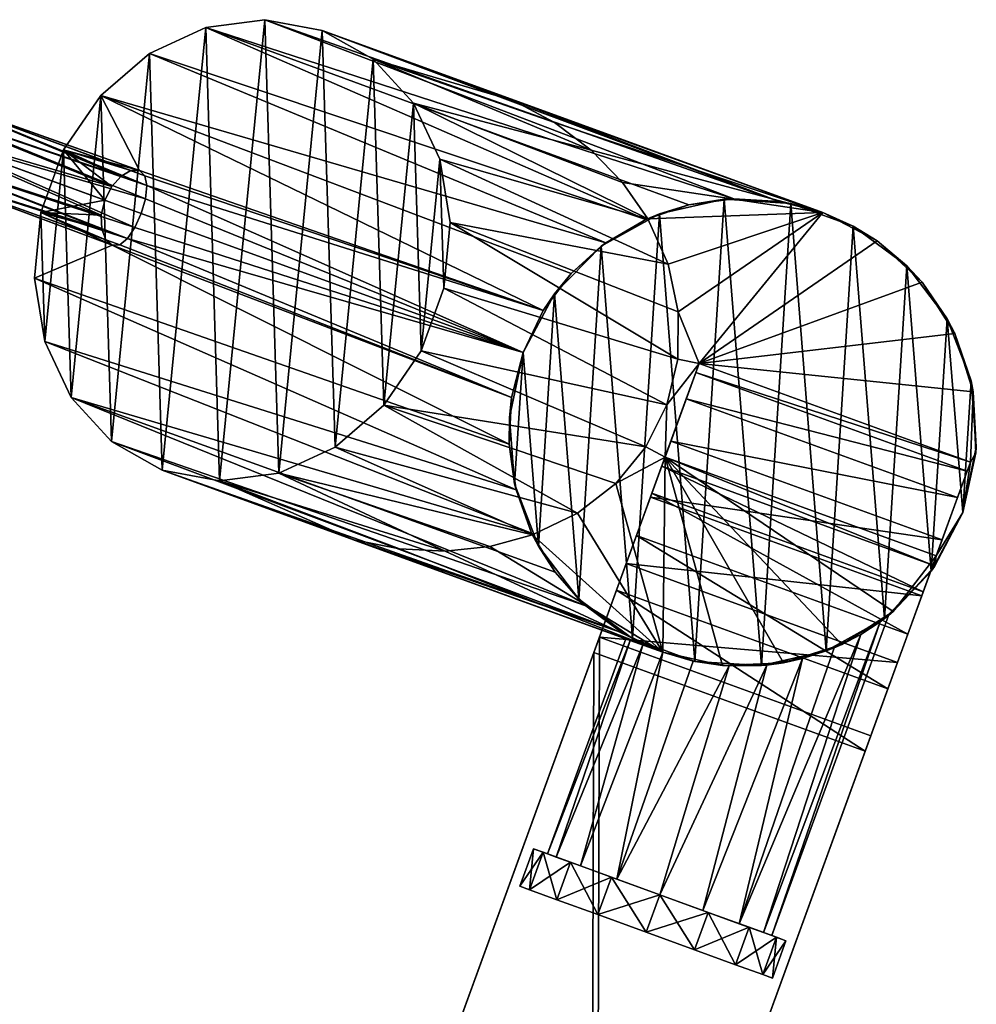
# Model space of a CAD drawing. Header units: metres. Extents: x -834 to -686, y -281 to -18.
# Tile 3 of 3: x -782 to -686, y -156 to -57. Entities that reach past the tile are written whole.
import ezdxf

# ---------------------------------------------------------------- set-up
doc = ezdxf.new("R2010")
doc.units = ezdxf.units.M

msp = doc.modelspace()

# ---------------------------------------------------------------- linework, layer by layer
at = {"layer": 'None'}
for points in [[(-763.769165, -57.41127, 96.052429), (-757.82312, -56.618507, 99.011459), (-710.71106, -74.602547, 3.797301)], [(-757.82312, -56.618507, 99.011459), (-763.769165, -57.41127, 96.052429), (-762.374695, -102.952217, 105.451241)], [(-756.428589, -102.159454, 108.410271), (-757.82312, -56.618507, 99.011459), (-762.374695, -102.952217, 105.451241)], [(-757.82312, -56.618507, 99.011459), (-706.173401, -74.870163, 4.927778), (-710.71106, -74.602547, 3.797301)], [(-757.82312, -56.618507, 99.011459), (-752.061401, -57.702583, 102.231354), (-706.173401, -74.870163, 4.927778)], [(-752.061401, -57.702583, 102.231354), (-757.82312, -56.618507, 99.011459), (-756.428589, -102.159454, 108.410271)], [(-769.417908, -60.016647, 93.593979), (-763.769165, -57.41127, 96.052429), (-719.577026, -76.707214, 1.821753)], [(-763.769165, -57.41127, 96.052429), (-769.417908, -60.016647, 93.593979), (-768.136353, -101.868141, 102.231354)], [(-762.374695, -102.952217, 105.451241), (-763.769165, -57.41127, 96.052429), (-768.136353, -101.868141, 102.231354)], [(-719.577026, -76.707214, 1.821753), (-763.769165, -57.41127, 96.052429), (-715.234375, -75.218048, 2.748726)], [(-763.769165, -57.41127, 96.052429), (-710.71106, -74.602547, 3.797301), (-715.234375, -75.218048, 2.748726)], [(-750.779907, -99.554077, 110.868721), (-752.061401, -57.702583, 102.231354), (-756.428589, -102.159454, 108.410271)], [(-752.061401, -57.702583, 102.231354), (-734.23822, -64.189705, 68.154236), (-706.173401, -74.870163, 4.927778)], [(-746.950867, -60.57568, 105.451241), (-732.832336, -64.769974, 69), (-752.061401, -57.702583, 102.231354)], [(-732.832336, -64.769974, 69), (-733.295593, -64.563278, 68.718361), (-752.061401, -57.702583, 102.231354)], [(-752.061401, -57.702583, 102.231354), (-733.295593, -64.563278, 68.718361), (-733.717651, -64.388367, 68.464294)], [(-733.717651, -64.388367, 68.464294), (-733.764282, -64.36982, 68.436386), (-752.061401, -57.702583, 102.231354)], [(-733.764282, -64.36982, 68.436386), (-733.977112, -64.287033, 68.309311), (-752.061401, -57.702583, 102.231354)], [(-752.061401, -57.702583, 102.231354), (-733.977112, -64.287033, 68.309311), (-734.107483, -64.237869, 68.231773)], [(-734.107483, -64.237869, 68.231773), (-734.172791, -64.213661, 68.193008), (-752.061401, -57.702583, 102.231354)], [(-734.172791, -64.213661, 68.193008), (-734.23822, -64.189705, 68.154236), (-752.061401, -57.702583, 102.231354)], [(-746.950867, -60.57568, 105.451241), (-752.061401, -57.702583, 102.231354), (-750.779907, -99.554077, 110.868721)], [(-774.311646, -64.223572, 91.835274), (-769.417908, -60.016647, 93.593979), (-723.570923, -79.029419, 1.053805)], [(-769.417908, -60.016647, 93.593979), (-774.311646, -64.223572, 91.835274), (-773.246887, -98.995049, 99.011459)], [(-768.136353, -101.868141, 102.231354), (-769.417908, -60.016647, 93.593979), (-773.246887, -98.995049, 99.011459)], [(-723.570923, -79.029419, 1.053805), (-769.417908, -60.016647, 93.593979), (-719.577026, -76.707214, 1.821753)], [(-745.886108, -95.347153, 112.627426), (-746.950867, -60.57568, 105.451241), (-750.779907, -99.554077, 110.868721)], [(-742.905518, -65.005028, 108.410271), (-725.053101, -69.71698, 69), (-746.950867, -60.57568, 105.451241)], [(-725.053101, -69.71698, 69), (-728.732788, -66.955925, 69), (-746.950867, -60.57568, 105.451241)], [(-746.950867, -60.57568, 105.451241), (-728.732788, -66.955925, 69), (-732.832336, -64.769974, 69)], [(-742.905518, -65.005028, 108.410271), (-746.950867, -60.57568, 105.451241), (-745.886108, -95.347153, 112.627426)], [(-793.133972, -63.713207, 65.016991), (-794.544983, -64.745987, 66.764534), (-772.275085, -72.343719, 79.391861)], [(-792.00415, -64.124413, 62.856907), (-793.133972, -63.713207, 65.016991), (-770.440735, -71.764717, 77.004326)], [(-793.133972, -63.713207, 65.016991), (-771.286987, -71.781532, 78.318459), (-770.440735, -71.764717, 77.004326)], [(-771.286987, -71.781532, 78.318459), (-793.133972, -63.713207, 65.016991), (-772.275085, -72.343719, 79.391861)], [(-791.587158, -65.82254, 61.109364), (-792.00415, -64.124413, 62.856907), (-769.689941, -73.284653, 74.449387)], [(-769.689941, -73.284653, 74.449387), (-792.00415, -64.124413, 62.856907), (-769.886353, -72.291199, 75.640785)], [(-792.00415, -64.124413, 62.856907), (-770.440735, -71.764717, 77.004326), (-769.886353, -72.291199, 75.640785)], [(-774.311646, -64.223572, 91.835274), (-770.440735, -71.764717, 77.004326), (-778.053955, -69.691216, 90.9188)], [(-774.311646, -64.223572, 91.835274), (-778.053955, -69.691216, 90.9188), (-777.292297, -94.565697, 96.052429)], [(-773.246887, -98.995049, 99.011459), (-774.311646, -64.223572, 91.835274), (-777.292297, -94.565697, 96.052429)], [(-727.052246, -82.108238, 0.478034), (-729.870789, -85.83062, 0.121042), (-774.311646, -64.223572, 91.835274)], [(-729.870789, -85.83062, 0.121042), (-770.440735, -71.764717, 77.004326), (-774.311646, -64.223572, 91.835274)], [(-727.052246, -82.108238, 0.478034), (-774.311646, -64.223572, 91.835274), (-723.570923, -79.029419, 1.053805)], [(-706.173401, -74.870163, 4.927778), (-734.23822, -64.189705, 68.154236), (-701.78186, -76.002838, 6.099398)], [(-734.172729, -64.213531, 68.193008), (-734.23822, -64.189705, 68.154236), (-734.172791, -64.213661, 68.193008)], [(-734.23822, -64.189705, 68.154236), (-734.172729, -64.213531, 68.193008), (-701.78186, -76.002838, 6.099398)], [(-734.107483, -64.237869, 68.231773), (-734.172729, -64.213531, 68.193008), (-734.172791, -64.213661, 68.193008)], [(-734.1073, -64.237358, 68.231781), (-734.172729, -64.213531, 68.193008), (-734.107483, -64.237869, 68.231773)], [(-734.172729, -64.213531, 68.193008), (-734.1073, -64.237358, 68.231781), (-701.78186, -76.002838, 6.099398)], [(-733.976379, -64.285011, 68.309319), (-734.1073, -64.237358, 68.231781), (-734.107483, -64.237869, 68.231773)], [(-733.976379, -64.285011, 68.309319), (-734.107483, -64.237869, 68.231773), (-733.977112, -64.287033, 68.309311)], [(-701.78186, -76.002838, 6.099398), (-734.1073, -64.237358, 68.231781), (-733.976379, -64.285011, 68.309319)], [(-733.761841, -64.363091, 68.436386), (-733.976379, -64.285011, 68.309319), (-733.977112, -64.287033, 68.309311)], [(-733.761841, -64.363091, 68.436386), (-733.977112, -64.287033, 68.309311), (-733.764282, -64.36982, 68.436386)], [(-733.976379, -64.285011, 68.309319), (-733.761841, -64.363091, 68.436386), (-701.78186, -76.002838, 6.099398)], [(-794.544983, -64.745987, 66.764534), (-795.698242, -66.82827, 67.432037), (-773.21344, -73.381462, 80.090179)], [(-772.275085, -72.343719, 79.391861), (-794.544983, -64.745987, 66.764534), (-773.21344, -73.381462, 80.090179)], [(-742.143799, -89.879509, 113.5439), (-742.905518, -65.005028, 108.410271), (-745.886108, -95.347153, 112.627426)], [(-740.253052, -70.63179, 110.868721), (-719.379333, -76.618034, 69), (-742.905518, -65.005028, 108.410271)], [(-719.379333, -76.618034, 69), (-721.903748, -72.970238, 69), (-742.905518, -65.005028, 108.410271)], [(-742.905518, -65.005028, 108.410271), (-721.903748, -72.970238, 69), (-725.053101, -69.71698, 69)], [(-740.253052, -70.63179, 110.868721), (-742.905518, -65.005028, 108.410271), (-742.143799, -89.879509, 113.5439)], [(-733.714539, -64.38031, 68.464409), (-733.761841, -64.363091, 68.436386), (-733.764282, -64.36982, 68.436386)], [(-733.714539, -64.38031, 68.464409), (-733.764282, -64.36982, 68.436386), (-733.717651, -64.388367, 68.464294)], [(-733.761841, -64.363091, 68.436386), (-733.714539, -64.38031, 68.464409), (-701.78186, -76.002838, 6.099398)], [(-733.285767, -64.536362, 68.718361), (-733.714539, -64.38031, 68.464409), (-733.717651, -64.388367, 68.464294)], [(-733.285767, -64.536362, 68.718361), (-733.717651, -64.388367, 68.464294), (-733.295593, -64.563278, 68.718361)], [(-701.78186, -76.002838, 6.099398), (-733.714539, -64.38031, 68.464409), (-733.285767, -64.536362, 68.718361)], [(-732.832336, -64.769974, 69), (-733.285767, -64.536362, 68.718361), (-733.295593, -64.563278, 68.718361)], [(-733.285767, -64.536362, 68.718361), (-732.832336, -64.769974, 69), (-701.78186, -76.002838, 6.099398)], [(-732.832336, -64.769974, 69), (-701.78186, -76.002838, 69), (-701.78186, -76.002838, 6.099398)], [(-732.832336, -64.769974, 69), (-728.732788, -66.955925, 69), (-701.78186, -76.002838, 69)], [(-792.042175, -68.158958, 60.44186), (-791.587158, -65.82254, 61.109364), (-769.836426, -74.610336, 73.633476)], [(-769.836426, -74.610336, 73.633476), (-791.587158, -65.82254, 61.109364), (-769.689941, -73.284653, 74.449387)], [(-796.153259, -69.164688, 66.764534), (-774.261475, -76.261124, 80.090157), (-795.698242, -66.82827, 67.432037)], [(-774.261475, -76.261124, 80.090157), (-773.91803, -74.755608, 80.332748), (-795.698242, -66.82827, 67.432037)], [(-773.21344, -73.381462, 80.090179), (-795.698242, -66.82827, 67.432037), (-773.91803, -74.755608, 80.332748)], [(-728.732788, -66.955925, 69), (-725.053101, -69.71698, 69), (-701.78186, -76.002838, 69)], [(-770.884705, -77.490448, 73.633621), (-793.195435, -70.241241, 61.109364), (-792.042175, -68.158958, 60.44186)], [(-770.262146, -76.086235, 73.342461), (-770.884705, -77.490448, 73.633621), (-792.042175, -68.158958, 60.44186)], [(-770.262146, -76.086235, 73.342461), (-792.042175, -68.158958, 60.44186), (-769.836426, -74.610336, 73.633476)], [(-795.736206, -70.862816, 65.016991), (-774.209778, -77.659203, 79.391899), (-796.153259, -69.164688, 66.764534)], [(-774.209778, -77.659203, 79.391899), (-774.261475, -76.261124, 80.090157), (-796.153259, -69.164688, 66.764534)], [(-778.053955, -69.691216, 90.9188), (-773.91803, -74.755608, 80.332748), (-780.341675, -75.976631, 90.9188)], [(-778.053955, -69.691216, 90.9188), (-780.341675, -75.976631, 90.9188), (-779.944763, -88.938934, 93.593979)], [(-777.292297, -94.565697, 96.052429), (-778.053955, -69.691216, 90.9188), (-779.944763, -88.938934, 93.593979)], [(-772.275085, -72.343719, 79.391861), (-773.21344, -73.381462, 80.090179), (-778.053955, -69.691216, 90.9188)], [(-773.21344, -73.381462, 80.090179), (-773.91803, -74.755608, 80.332748), (-778.053955, -69.691216, 90.9188)], [(-770.440735, -71.764717, 77.004326), (-771.286987, -71.781532, 78.318459), (-778.053955, -69.691216, 90.9188)], [(-778.053955, -69.691216, 90.9188), (-771.286987, -71.781532, 78.318459), (-772.275085, -72.343719, 79.391861)], [(-701.78186, -76.002838, 69), (-725.053101, -69.71698, 69), (-721.903748, -72.970238, 69)], [(-794.606445, -71.274017, 62.856907), (-773.176819, -79.281723, 77.004318), (-795.736206, -70.862816, 65.016991)], [(-773.176819, -79.281723, 77.004318), (-773.814209, -78.725075, 78.318436), (-795.736206, -70.862816, 65.016991)], [(-795.736206, -70.862816, 65.016991), (-773.814209, -78.725075, 78.318436), (-774.209778, -77.659203, 79.391899)], [(-771.624695, -78.600227, 74.449341), (-794.606445, -71.274017, 62.856907), (-793.195435, -70.241241, 61.109364)], [(-770.884705, -77.490448, 73.633621), (-771.624695, -78.600227, 74.449341), (-793.195435, -70.241241, 61.109364)], [(-739.85614, -83.594093, 113.5439), (-740.253052, -70.63179, 110.868721), (-742.143799, -89.879509, 113.5439)], [(-739.208374, -77.000114, 112.627426), (-717.337036, -81.185814, 69), (-740.253052, -70.63179, 110.868721)], [(-717.337036, -81.185814, 69), (-719.379333, -76.618034, 69), (-740.253052, -70.63179, 110.868721)], [(-739.85614, -83.594093, 113.5439), (-739.208374, -77.000114, 112.627426), (-740.253052, -70.63179, 110.868721)], [(-771.624695, -78.600227, 74.449341), (-772.413574, -79.235138, 75.640747), (-794.606445, -71.274017, 62.856907)], [(-772.413574, -79.235138, 75.640747), (-773.176819, -79.281723, 77.004318), (-794.606445, -71.274017, 62.856907)], [(-729.870789, -85.83062, 0.121042), (-769.886353, -72.291199, 75.640785), (-770.440735, -71.764717, 77.004326)], [(-769.689941, -73.284653, 74.449387), (-769.886353, -72.291199, 75.640785), (-729.870789, -85.83062, 0.121042)], [(-721.903748, -72.970238, 69), (-719.379333, -76.618034, 69), (-701.78186, -76.002838, 69)], [(-769.836426, -74.610336, 73.633476), (-769.689941, -73.284653, 74.449387), (-731.902161, -90.048141)], [(-731.902161, -90.048141), (-769.689941, -73.284653, 74.449387), (-729.870789, -85.83062, 0.121042)], [(-773.91803, -74.755608, 80.332748), (-774.261475, -76.261124, 80.090157), (-780.341675, -75.976631, 90.9188)], [(-770.262146, -76.086235, 73.342461), (-769.836426, -74.610336, 73.633476), (-731.902161, -90.048141)], [(-711.681763, -74.659523), (-718.206177, -76.133141), (-715.234375, -75.218048, 2.748726)], [(-711.681763, -74.659523), (-714.632324, -121.087471), (-718.206177, -76.133141)], [(-710.71106, -74.602547, 3.797301), (-711.681763, -74.659523), (-715.234375, -75.218048, 2.748726)], [(-707.95697, -121.511703), (-714.632324, -121.087471), (-711.681763, -74.659523)], [(-711.681763, -74.659523), (-710.71106, -74.602547, 3.797301), (-706.173401, -74.870163, 4.927778)], [(-705.006409, -75.083755), (-711.681763, -74.659523), (-706.173401, -74.870163, 4.927778)], [(-705.006409, -75.083755), (-707.95697, -121.511703), (-711.681763, -74.659523)], [(-701.432556, -120.038086), (-707.95697, -121.511703), (-705.006409, -75.083755)], [(-705.006409, -75.083755), (-706.173401, -74.870163, 4.927778), (-701.78186, -76.002838, 6.099398)], [(-698.721008, -77.37146), (-705.006409, -75.083755), (-701.78186, -76.002838, 6.099398)], [(-698.721008, -77.37146), (-701.432556, -120.038086), (-705.006409, -75.083755)], [(-780.989441, -82.570602, 91.835274), (-780.341675, -75.976631, 90.9188), (-773.176819, -79.281723, 77.004318)], [(-779.944763, -88.938934, 93.593979), (-780.341675, -75.976631, 90.9188), (-780.989441, -82.570602, 91.835274)], [(-773.176819, -79.281723, 77.004318), (-780.341675, -75.976631, 90.9188), (-773.814209, -78.725075, 78.318436)], [(-780.341675, -75.976631, 90.9188), (-774.209778, -77.659203, 79.391899), (-773.814209, -78.725075, 78.318436)], [(-780.341675, -75.976631, 90.9188), (-774.261475, -76.261124, 80.090157), (-774.209778, -77.659203, 79.391899)], [(-731.902161, -90.048141), (-770.884705, -77.490448, 73.633621), (-770.262146, -76.086235, 73.342461)], [(-718.206177, -76.133141), (-724.051208, -79.385208), (-719.577026, -76.707214, 1.821753)], [(-718.206177, -76.133141), (-720.917725, -118.799767), (-724.051208, -79.385208)], [(-714.632324, -121.087471), (-720.917725, -118.799767), (-718.206177, -76.133141)], [(-715.234375, -75.218048, 2.748726), (-718.206177, -76.133141), (-719.577026, -76.707214, 1.821753)], [(-719.379333, -76.618034, 69), (-717.337036, -81.185814, 69), (-701.78186, -76.002838, 69)], [(-701.78186, -76.002838, 69), (-717.337036, -81.185814, 69), (-716.313599, -85.951324, 69)], [(-714.217285, -91.164017, 69), (-701.78186, -76.002838, 69), (-716.313599, -85.951324, 69)], [(-696.340332, -78.835541, 69), (-701.78186, -76.002838, 69), (-714.217285, -91.164017, 69)], [(-701.78186, -76.002838, 6.099398), (-701.78186, -76.002838, 69), (-698.721008, -77.37146)], [(-701.78186, -76.002838, 69), (-696.340332, -78.835541, 69), (-698.721008, -77.37146)], [(-716.350098, -90.723259, 69), (-739.208374, -77.000114, 112.627426), (-739.85614, -83.594093, 113.5439)], [(-716.350098, -90.723259, 69), (-716.313599, -85.951324, 69), (-739.208374, -77.000114, 112.627426)], [(-716.313599, -85.951324, 69), (-717.337036, -81.185814, 69), (-739.208374, -77.000114, 112.627426)], [(-719.577026, -76.707214, 1.821753), (-724.051208, -79.385208), (-723.570923, -79.029419, 1.053805)], [(-771.624695, -78.600227, 74.449341), (-770.884705, -77.490448, 73.633621), (-731.902161, -90.048141)], [(-695.587524, -116.786018), (-701.432556, -120.038086), (-698.721008, -77.37146)], [(-698.721008, -77.37146), (-696.340332, -78.835541, 69), (-693.334717, -81.337303)], [(-693.334717, -81.337303), (-695.587524, -116.786018), (-698.721008, -77.37146)], [(-772.413574, -79.235138, 75.640747), (-771.624695, -78.600227, 74.449341), (-733.057068, -94.584587, 0.121022)], [(-733.057068, -94.584587, 0.121022), (-771.624695, -78.600227, 74.449341), (-731.902161, -90.048141)], [(-724.051208, -79.385208), (-727.052246, -82.108238, 0.478034), (-723.570923, -79.029419, 1.053805)], [(-691.817322, -82.980103, 69), (-696.340332, -78.835541, 69), (-714.217285, -91.164017, 69)], [(-696.340332, -78.835541, 69), (-691.817322, -82.980103, 69), (-693.334717, -81.337303)], [(-733.290588, -99.247894, 0.478032), (-780.989441, -82.570602, 91.835274), (-773.176819, -79.281723, 77.004318)], [(-773.176819, -79.281723, 77.004318), (-772.413574, -79.235138, 75.640747), (-733.057068, -94.584587, 0.121022)], [(-733.057068, -94.584587, 0.121022), (-733.290588, -99.247894, 0.478032), (-773.176819, -79.281723, 77.004318)], [(-724.051208, -79.385208), (-728.743225, -84.152275), (-727.052246, -82.108238, 0.478034)], [(-724.051208, -79.385208), (-726.304016, -114.833923), (-728.743225, -84.152275)], [(-720.917725, -118.799767), (-726.304016, -114.833923), (-724.051208, -79.385208)], [(-690.895508, -112.018951), (-695.587524, -116.786018), (-693.334717, -81.337303)], [(-693.334717, -81.337303), (-691.817322, -82.980103, 69), (-689.283875, -86.659988)], [(-689.283875, -86.659988), (-690.895508, -112.018951), (-693.334717, -81.337303)], [(-779.944763, -88.938934, 93.593979), (-780.989441, -82.570602, 91.835274), (-732.602661, -103.844124, 1.053825)], [(-780.989441, -82.570602, 91.835274), (-733.290588, -99.247894, 0.478032), (-732.602661, -103.844124, 1.053825)], [(-728.743225, -84.152275), (-729.870789, -85.83062, 0.121042), (-727.052246, -82.108238, 0.478034)], [(-714.217285, -91.164017, 69), (-688.521118, -88.154083, 69), (-691.817322, -82.980103, 69)], [(-691.817322, -82.980103, 69), (-688.521118, -88.154083, 69), (-689.283875, -86.659988)], [(-717.445129, -95.310074, 69), (-739.85614, -83.594093, 113.5439), (-742.143799, -89.879509, 113.5439)], [(-717.445129, -95.310074, 69), (-716.350098, -90.723259, 69), (-739.85614, -83.594093, 113.5439)], [(-728.743225, -84.152275), (-731.902161, -90.048141), (-729.870789, -85.83062, 0.121042)], [(-728.743225, -84.152275), (-730.354797, -109.511238), (-731.902161, -90.048141)], [(-726.304016, -114.833923), (-730.354797, -109.511238), (-728.743225, -84.152275)], [(-716.313599, -85.951324, 69), (-716.350098, -90.723259, 69), (-714.217285, -91.164017, 69)], [(-687.736572, -106.123085), (-690.895508, -112.018951), (-689.283875, -86.659988)], [(-689.283875, -86.659988), (-688.521118, -88.154083, 69), (-686.896729, -92.908318)], [(-686.896729, -92.908318), (-687.736572, -106.123085), (-689.283875, -86.659988)], [(-777.292297, -94.565697, 96.052429), (-779.944763, -88.938934, 93.593979), (-731.035889, -108.190186, 1.821763)], [(-779.944763, -88.938934, 93.593979), (-732.602661, -103.844124, 1.053825), (-731.035889, -108.190186, 1.821763)], [(-686.676392, -94.004883, 69), (-688.521118, -88.154083, 69), (-714.217285, -91.164017, 69)], [(-688.521118, -88.154083, 69), (-686.676392, -94.004883, 69), (-686.896729, -92.908318)], [(-719.554626, -99.527618, 69), (-742.143799, -89.879509, 113.5439), (-745.886108, -95.347153, 112.627426)], [(-719.554626, -99.527618, 69), (-717.445129, -95.310074, 69), (-742.143799, -89.879509, 113.5439)], [(-731.902161, -90.048141), (-733.272034, -96.595154), (-733.057068, -94.584587, 0.121022)], [(-731.902161, -90.048141), (-732.741943, -103.262909), (-733.272034, -96.595154)], [(-730.354797, -109.511238), (-732.741943, -103.262909), (-731.902161, -90.048141)], [(-716.350098, -90.723259, 69), (-717.445129, -95.310074, 69), (-714.217285, -91.164017, 69)], [(-714.54425, -92.062454, 181.975357), (-714.217285, -91.164017, 173.850555), (-717.637451, -100.560944, 173.850555)], [(-717.637451, -100.560944, 173.850555), (-714.217285, -91.164017, 173.850555), (-717.637451, -100.560944, 69)], [(-714.217285, -91.164017, 173.850555), (-714.217285, -91.164017, 69), (-717.637451, -100.560944, 69)], [(-714.217285, -91.164017, 69), (-717.445129, -95.310074, 69), (-717.637451, -100.560944, 69)], [(-686.966187, -101.082603, 173.850555), (-714.217285, -91.164017, 173.850555), (-714.54425, -92.062454, 181.975357)], [(-686.966187, -101.082603, 173.850555), (-686.966187, -101.082603, 69), (-714.217285, -91.164017, 173.850555)], [(-686.966187, -101.082603, 69), (-714.217285, -91.164017, 69), (-714.217285, -91.164017, 173.850555)], [(-686.966187, -101.082603, 69), (-686.676392, -94.004883, 69), (-714.217285, -91.164017, 69)], [(-715.507385, -94.708679, 189.656281), (-714.54425, -92.062454, 181.975357), (-717.973145, -101.483192, 180.786575)], [(-717.973145, -101.483192, 180.786575), (-714.54425, -92.062454, 181.975357), (-717.637451, -100.560944, 173.850555)], [(-687.293152, -101.981041, 181.975357), (-714.54425, -92.062454, 181.975357), (-715.507385, -94.708679, 189.656281)], [(-687.293152, -101.981041, 181.975357), (-686.966187, -101.082603, 173.850555), (-714.54425, -92.062454, 181.975357)], [(-686.896729, -92.908318), (-686.366699, -99.576073), (-687.736572, -106.123085)], [(-686.896729, -92.908318), (-686.676392, -94.004883, 69), (-686.366699, -99.576073)], [(-773.246887, -98.995049, 99.011459), (-777.292297, -94.565697, 96.052429), (-725.597046, -115.501495, 3.7973)], [(-725.597046, -115.501495, 3.7973), (-777.292297, -94.565697, 96.052429), (-728.666443, -112.122444, 2.748727)], [(-777.292297, -94.565697, 96.052429), (-731.035889, -108.190186, 1.821763), (-728.666443, -112.122444, 2.748727)], [(-733.272034, -96.595154), (-733.290588, -99.247894, 0.478032), (-733.057068, -94.584587, 0.121022)], [(-717.054077, -98.958115, 196.473679), (-715.507385, -94.708679, 189.656281), (-718.953796, -104.177521, 187.178024)], [(-718.953796, -104.177521, 187.178024), (-715.507385, -94.708679, 189.656281), (-717.973145, -101.483192, 180.786575)], [(-688.256348, -104.627258, 189.656281), (-715.507385, -94.708679, 189.656281), (-717.054077, -98.958115, 196.473679)], [(-688.256348, -104.627258, 189.656281), (-687.293152, -101.981041, 181.975357), (-715.507385, -94.708679, 189.656281)], [(-686.966187, -101.082603, 69), (-686.408752, -100.133774, 69), (-686.676392, -94.004883, 69)], [(-686.676392, -94.004883, 69), (-686.408752, -100.133774, 69), (-686.366699, -99.576073)], [(-745.886108, -95.347153, 112.627426), (-750.779907, -99.554077, 110.868721), (-726.441223, -106.199348, 69)], [(-722.593994, -103.206612, 69), (-745.886108, -95.347153, 112.627426), (-726.441223, -106.199348, 69)], [(-722.593994, -103.206612, 69), (-719.554626, -99.527618, 69), (-745.886108, -95.347153, 112.627426)], [(-717.445129, -95.310074, 69), (-719.554626, -99.527618, 69), (-717.637451, -100.560944, 69)], [(-733.272034, -96.595154), (-732.741943, -103.262909), (-733.290588, -99.247894, 0.478032)], [(-721.948975, -118.213264, 4.927778), (-768.136353, -101.868141, 102.231354), (-773.246887, -98.995049, 99.011459)], [(-721.948975, -118.213264, 4.927778), (-773.246887, -98.995049, 99.011459), (-725.597046, -115.501495, 3.7973)], [(-750.779907, -99.554077, 110.868721), (-756.428589, -102.159454, 108.410271), (-730.941833, -108.385704, 69)], [(-726.441223, -106.199348, 69), (-750.779907, -99.554077, 110.868721), (-730.941833, -108.385704, 69)], [(-732.741943, -103.262909), (-732.602661, -103.844124, 1.053825), (-733.290588, -99.247894, 0.478032)], [(-717.637451, -100.560944, 69), (-719.554626, -99.527618, 69), (-722.593994, -103.206612, 69)], [(-719.099792, -104.578598, 202.055069), (-717.054077, -98.958115, 196.473679), (-720.502441, -108.432381, 192.523071)], [(-720.502441, -108.432381, 192.523071), (-717.054077, -98.958115, 196.473679), (-718.953796, -104.177521, 187.178024)], [(-689.802979, -108.876694, 196.473679), (-717.054077, -98.958115, 196.473679), (-719.099792, -104.578598, 202.055069)], [(-689.802979, -108.876694, 196.473679), (-688.256348, -104.627258, 189.656281), (-717.054077, -98.958115, 196.473679)], [(-686.366699, -99.576073), (-686.408752, -100.133774, 69), (-687.736572, -106.123085)], [(-717.637451, -100.560944, 69), (-722.593994, -103.206612, 69), (-717.856812, -120.168388, 69)], [(-690.722046, -111.401779, 180.786575), (-717.973145, -101.483192, 180.786575), (-717.637451, -100.560944, 173.850555)], [(-711.867493, -121.496193, 69), (-717.637451, -100.560944, 69), (-717.856812, -120.168388, 69)], [(-690.386353, -110.47953, 173.850555), (-690.722046, -111.401779, 180.786575), (-717.637451, -100.560944, 173.850555)], [(-690.386353, -110.47953, 173.850555), (-717.637451, -100.560944, 173.850555), (-690.386353, -110.47953, 69)], [(-717.637451, -100.560944, 173.850555), (-717.637451, -100.560944, 69), (-690.386353, -110.47953, 69)], [(-711.867493, -121.496193, 69), (-705.738647, -121.2286, 69), (-717.637451, -100.560944, 69)], [(-705.738647, -121.2286, 69), (-699.887817, -119.38385, 69), (-717.637451, -100.560944, 69)], [(-717.637451, -100.560944, 69), (-699.887817, -119.38385, 69), (-694.713867, -116.087662, 69)], [(-717.637451, -100.560944, 69), (-694.713867, -116.087662, 69), (-690.386353, -110.47953, 69)], [(-686.408752, -100.133774, 69), (-687.736572, -106.123085, 69), (-687.736572, -106.123085)], [(-687.736572, -106.123085, 69), (-686.408752, -100.133774, 69), (-686.966187, -101.082603, 69)], [(-750.31311, -108.355263, 68.154236), (-768.136353, -101.868141, 102.231354), (-721.948975, -118.213264, 4.927778)], [(-762.374695, -102.952217, 105.451241), (-768.136353, -101.868141, 102.231354), (-748.885254, -108.874977, 69)], [(-748.885254, -108.874977, 69), (-768.136353, -101.868141, 102.231354), (-749.353577, -108.674194, 68.716827)], [(-768.136353, -101.868141, 102.231354), (-749.835632, -108.521477, 68.435616), (-749.353577, -108.674194, 68.716827)], [(-768.136353, -101.868141, 102.231354), (-750.31311, -108.355263, 68.154236), (-749.835632, -108.521477, 68.435616)], [(-691.702698, -114.0961, 187.178024), (-718.953796, -104.177521, 187.178024), (-717.973145, -101.483192, 180.786575)], [(-690.722046, -111.401779, 180.786575), (-691.702698, -114.0961, 187.178024), (-717.973145, -101.483192, 180.786575)], [(-690.386353, -110.47953, 173.850555), (-686.966187, -101.082603, 173.850555), (-687.293152, -101.981041, 181.975357)], [(-690.386353, -110.47953, 173.850555), (-690.386353, -110.47953, 69), (-686.966187, -101.082603, 173.850555)], [(-690.386353, -110.47953, 69), (-686.966187, -101.082603, 69), (-686.966187, -101.082603, 173.850555)], [(-690.386353, -110.47953, 69), (-687.736572, -106.123085, 69), (-686.966187, -101.082603, 69)], [(-756.428589, -102.159454, 108.410271), (-762.374695, -102.952217, 105.451241), (-739.726135, -110.025246, 69)], [(-730.941833, -108.385704, 69), (-756.428589, -102.159454, 108.410271), (-735.221375, -109.557587, 69)], [(-756.428589, -102.159454, 108.410271), (-739.726135, -110.025246, 69), (-735.221375, -109.557587, 69)], [(-690.722046, -111.401779, 180.786575), (-687.293152, -101.981041, 181.975357), (-688.256348, -104.627258, 189.656281)], [(-690.722046, -111.401779, 180.786575), (-690.386353, -110.47953, 173.850555), (-687.293152, -101.981041, 181.975357)], [(-762.374695, -102.952217, 105.451241), (-744.32074, -109.774628, 69), (-739.726135, -110.025246, 69)], [(-744.32074, -109.774628, 69), (-762.374695, -102.952217, 105.451241), (-748.885254, -108.874977, 69)], [(-732.602661, -103.844124, 1.053825), (-732.741943, -103.262909), (-731.035889, -108.190186, 1.821763)], [(-732.741943, -103.262909), (-730.354797, -109.511238), (-731.035889, -108.190186, 1.821763)], [(-717.856812, -120.168388, 69), (-722.593994, -103.206612, 69), (-726.441223, -106.199348, 69)], [(-721.532715, -111.263062, 206.095535), (-719.099792, -104.578598, 202.055069), (-722.497498, -113.913712, 196.402039)], [(-722.497498, -113.913712, 196.402039), (-719.099792, -104.578598, 202.055069), (-720.502441, -108.432381, 192.523071)], [(-691.848694, -114.497185, 202.055069), (-719.099792, -104.578598, 202.055069), (-721.532715, -111.263062, 206.095535)], [(-693.251343, -118.350967, 192.523071), (-720.502441, -108.432381, 192.523071), (-718.953796, -104.177521, 187.178024)], [(-691.848694, -114.497185, 202.055069), (-689.802979, -108.876694, 196.473679), (-719.099792, -104.578598, 202.055069)], [(-691.702698, -114.0961, 187.178024), (-693.251343, -118.350967, 192.523071), (-718.953796, -104.177521, 187.178024)], [(-691.702698, -114.0961, 187.178024), (-688.256348, -104.627258, 189.656281), (-689.802979, -108.876694, 196.473679)], [(-691.702698, -114.0961, 187.178024), (-690.722046, -111.401779, 180.786575), (-688.256348, -104.627258, 189.656281)], [(-726.441223, -106.199348, 69), (-730.941833, -108.385704, 69), (-717.856812, -120.168388, 69)], [(-690.895508, -112.018951), (-687.736572, -106.123085), (-690.569275, -111.564659, 69)], [(-690.569275, -111.564659, 69), (-687.736572, -106.123085), (-687.736572, -106.123085, 69)], [(-690.386353, -110.47953, 69), (-690.569275, -111.564659, 69), (-687.736572, -106.123085, 69)], [(-717.856812, -120.168388, 6.099398), (-750.31311, -108.355263, 68.154236), (-721.948975, -118.213264, 4.927778)], [(-749.411743, -108.683334, 68.688133), (-750.31311, -108.355263, 68.154236), (-721.143738, -118.972061, 42.342236)], [(-721.143738, -118.972061, 42.342236), (-750.31311, -108.355263, 68.154236), (-721.579529, -118.813438, 39.038391)], [(-750.31311, -108.355263, 68.154236), (-721.143738, -118.972061, 35.73455), (-721.579529, -118.813438, 39.038391)], [(-750.31311, -108.355263, 68.154236), (-717.856812, -120.168388, 6.099398), (-721.143738, -118.972061, 35.73455)], [(-749.835632, -108.521477, 68.435616), (-750.31311, -108.355263, 68.154236), (-749.411743, -108.683334, 68.688133)], [(-749.353577, -108.674194, 68.716827), (-749.835632, -108.521477, 68.435616), (-749.148499, -108.77916, 68.84407)], [(-749.148499, -108.77916, 68.84407), (-749.835632, -108.521477, 68.435616), (-749.411743, -108.683334, 68.688133)], [(-749.148499, -108.77916, 68.84407), (-749.411743, -108.683334, 68.688133), (-721.143738, -118.972061, 42.342236)], [(-748.885254, -108.874977, 69), (-749.353577, -108.674194, 68.716827), (-748.95105, -108.851021, 68.961014)], [(-749.353577, -108.674194, 68.716827), (-749.016846, -108.827065, 68.922035), (-748.95105, -108.851021, 68.961014)], [(-749.016846, -108.827065, 68.922035), (-749.353577, -108.674194, 68.716827), (-749.148499, -108.77916, 68.84407)], [(-721.143738, -118.972061, 42.342236), (-749.016846, -108.827065, 68.922035), (-749.148499, -108.77916, 68.84407)], [(-730.941833, -108.385704, 69), (-735.221375, -109.557587, 69), (-717.856812, -120.168388, 69)], [(-731.035889, -108.190186, 1.821763), (-730.354797, -109.511238), (-728.666443, -112.122444, 2.748727)], [(-695.246399, -123.832298, 196.402039), (-722.497498, -113.913712, 196.402039), (-720.502441, -108.432381, 192.523071)], [(-693.251343, -118.350967, 192.523071), (-695.246399, -123.832298, 196.402039), (-720.502441, -108.432381, 192.523071)], [(-748.95105, -108.851021, 68.961014), (-749.016846, -108.827065, 68.922035), (-721.143738, -118.972061, 42.342236)], [(-748.885254, -108.874977, 69), (-748.95105, -108.851021, 68.961014), (-721.143738, -118.972061, 42.342236)], [(-748.885254, -108.874977, 69), (-721.143738, -118.972061, 42.342236), (-717.856812, -120.168388, 69)], [(-744.32074, -109.774628, 69), (-748.885254, -108.874977, 69), (-717.856812, -120.168388, 69)], [(-739.726135, -110.025246, 69), (-744.32074, -109.774628, 69), (-717.856812, -120.168388, 69)], [(-717.856812, -120.168388, 69), (-735.221375, -109.557587, 69), (-739.726135, -110.025246, 69)], [(-730.354797, -109.511238), (-726.304016, -114.833923), (-728.666443, -112.122444, 2.748727)], [(-693.251343, -118.350967, 192.523071), (-689.802979, -108.876694, 196.473679), (-691.848694, -114.497185, 202.055069)], [(-693.251343, -118.350967, 192.523071), (-691.702698, -114.0961, 187.178024), (-689.802979, -108.876694, 196.473679)], [(-694.713867, -116.087662, 69), (-690.569275, -111.564659, 69), (-690.386353, -110.47953, 69)], [(-724.219971, -118.646301, 208.374344), (-721.532715, -111.263062, 206.095535), (-724.782288, -120.191147, 198.510406)], [(-724.782288, -120.191147, 198.510406), (-721.532715, -111.263062, 206.095535), (-722.497498, -113.913712, 196.402039)], [(-694.281616, -121.181641, 206.095535), (-721.532715, -111.263062, 206.095535), (-724.219971, -118.646301, 208.374344)], [(-694.281616, -121.181641, 206.095535), (-691.848694, -114.497185, 202.055069), (-721.532715, -111.263062, 206.095535)], [(-694.713867, -116.087662, 69), (-690.895508, -112.018951), (-690.569275, -111.564659, 69)], [(-728.666443, -112.122444, 2.748727), (-726.304016, -114.833923), (-725.597046, -115.501495, 3.7973)], [(-695.587524, -116.786018), (-690.895508, -112.018951), (-695.188232, -116.475349, 39.038391)], [(-690.895508, -112.018951), (-694.713867, -116.087662, 69), (-695.188232, -116.475349, 39.038391)], [(-697.531189, -130.109726, 198.510406), (-724.782288, -120.191147, 198.510406), (-722.497498, -113.913712, 196.402039)], [(-695.246399, -123.832298, 196.402039), (-697.531189, -130.109726, 198.510406), (-722.497498, -113.913712, 196.402039)], [(-695.246399, -123.832298, 196.402039), (-691.848694, -114.497185, 202.055069), (-694.281616, -121.181641, 206.095535)], [(-695.246399, -123.832298, 196.402039), (-693.251343, -118.350967, 192.523071), (-691.848694, -114.497185, 202.055069)], [(-726.304016, -114.833923), (-720.917725, -118.799767), (-725.597046, -115.501495, 3.7973)], [(-725.597046, -115.501495, 3.7973), (-720.917725, -118.799767), (-721.948975, -118.213264, 4.927778)], [(-696.00946, -117.099709, 42.655502), (-706.893372, -148.634857, 39.038391), (-695.188232, -116.475349, 39.038391)], [(-696.00946, -117.099724, 35.421261), (-695.188232, -116.475349, 39.038391), (-706.893372, -148.634857, 39.038391)], [(-694.713867, -116.087662, 69), (-699.887817, -119.38385, 69), (-697.980774, -118.385818, 45.627266)], [(-694.713867, -116.087662, 69), (-697.980774, -118.385818, 45.627266), (-696.00946, -117.099709, 42.655502)], [(-695.188232, -116.475349, 39.038391), (-694.713867, -116.087662, 69), (-696.00946, -117.099709, 42.655502)], [(-695.587524, -116.786018), (-695.188232, -116.475349, 39.038391), (-696.00946, -117.099724, 35.421261)], [(-697.980774, -118.385818, 45.627266), (-707.751709, -148.322433, 43.630592), (-696.00946, -117.099709, 42.655502)], [(-707.751709, -148.322433, 43.630592), (-706.893372, -148.634857, 39.038391), (-696.00946, -117.099709, 42.655502)], [(-697.980713, -118.385704, 32.449406), (-696.00946, -117.099724, 35.421261), (-707.751709, -148.322433, 34.44619)], [(-707.751709, -148.322433, 34.44619), (-696.00946, -117.099724, 35.421261), (-706.893372, -148.634857, 39.038391)], [(-701.432556, -120.038086), (-695.587524, -116.786018), (-697.980713, -118.385704, 32.449406)], [(-697.980713, -118.385704, 32.449406), (-695.587524, -116.786018), (-696.00946, -117.099724, 35.421261)], [(-751.742004, -194.26236, 221.785828), (-724.219971, -118.646301, 208.374344), (-724.782288, -120.191147, 198.510406)], [(-724.219971, -118.646301, 208.374344), (-751.742004, -194.26236, 221.785828), (-724.490906, -204.180954, 221.785828)], [(-696.968933, -128.56488, 208.374344), (-724.219971, -118.646301, 208.374344), (-724.490906, -204.180954, 221.785828)], [(-696.968933, -128.56488, 208.374344), (-694.281616, -121.181641, 206.095535), (-724.219971, -118.646301, 208.374344)], [(-720.917725, -118.799767), (-717.856812, -120.168388, 6.099398), (-721.948975, -118.213264, 4.927778)], [(-710.196106, -147.432755, 30.553112), (-700.635986, -119.716972, 30.084673), (-697.980713, -118.385704, 32.449406)], [(-710.196106, -147.432755, 30.553112), (-697.980713, -118.385704, 32.449406), (-707.751709, -148.322433, 34.44619)], [(-700.636047, -119.717003, 47.992081), (-710.196106, -147.432755, 47.523674), (-697.980774, -118.385818, 45.627266)], [(-710.196106, -147.432755, 47.523674), (-707.751709, -148.322433, 43.630592), (-697.980774, -118.385818, 45.627266)], [(-700.635986, -119.716972, 30.084673), (-701.432556, -120.038086), (-697.980713, -118.385704, 32.449406)], [(-699.887817, -119.38385, 69), (-700.636047, -119.717003, 47.992081), (-697.980774, -118.385818, 45.627266)], [(-721.579529, -118.813438, 39.038391), (-729.445984, -140.426376, 39.038391), (-721.143738, -118.972061, 42.342236)], [(-721.579529, -118.813438, 39.038391), (-721.143738, -118.972061, 35.73455), (-729.445984, -140.426376, 39.038391)], [(-729.445984, -140.426376, 39.038391), (-728.587646, -140.738785, 43.630592), (-721.143738, -118.972061, 42.342236)], [(-721.143738, -118.972061, 35.73455), (-728.587646, -140.738785, 34.44619), (-729.445984, -140.426376, 39.038391)], [(-721.143738, -118.972061, 42.342236), (-728.587646, -140.738785, 43.630592), (-719.869995, -119.435654, 45.390705)], [(-721.143738, -118.972061, 35.73455), (-719.869995, -119.435654, 32.686081), (-728.587646, -140.738785, 34.44619)], [(-728.587646, -140.738785, 43.630592), (-726.14325, -141.628479, 47.523674), (-719.869995, -119.435654, 45.390705)], [(-719.869995, -119.435654, 32.686081), (-726.14325, -141.628479, 30.553112), (-728.587646, -140.738785, 34.44619)], [(-719.869995, -119.435654, 45.390705), (-726.14325, -141.628479, 47.523674), (-717.856812, -120.168388, 47.948177)], [(-719.869995, -119.435654, 32.686081), (-717.856812, -120.168388, 30.128609), (-726.14325, -141.628479, 30.553112)], [(-721.143738, -118.972061, 42.342236), (-719.869995, -119.435654, 45.390705), (-717.856812, -120.168388, 69)], [(-717.856812, -120.168388, 6.099398), (-719.869995, -119.435654, 32.686081), (-721.143738, -118.972061, 35.73455)], [(-720.917725, -118.799767), (-714.632324, -121.087471), (-717.856812, -120.168388, 6.099398)], [(-717.856812, -120.168388, 69), (-719.869995, -119.435654, 45.390705), (-717.856812, -120.168388, 47.948177)], [(-717.856812, -120.168388, 6.099398), (-717.856812, -120.168388, 30.128609), (-719.869995, -119.435654, 32.686081)], [(-699.887817, -119.38385, 69), (-705.738647, -121.2286, 69), (-703.811096, -120.804565, 49.765862)], [(-700.636047, -119.717003, 47.992081), (-699.887817, -119.38385, 69), (-703.811096, -120.804565, 49.765862)], [(-724.782288, -120.191147, 198.510406), (-752.30426, -195.807205, 211.92189), (-751.742004, -194.26236, 221.785828)], [(-725.053162, -205.7258, 211.92189), (-752.30426, -195.807205, 211.92189), (-724.782288, -120.191147, 198.510406)], [(-726.14325, -141.628479, 47.523674), (-722.484924, -142.959991, 50.124947), (-717.856812, -120.168388, 47.948177)], [(-717.856812, -120.168388, 30.128609), (-722.484924, -142.959991, 27.951838), (-726.14325, -141.628479, 30.553112)], [(-697.531189, -130.109726, 198.510406), (-725.053162, -205.7258, 211.92189), (-724.782288, -120.191147, 198.510406)], [(-717.856812, -120.168388, 47.948177), (-722.484924, -142.959991, 50.124947), (-714.804382, -121.050766, 50.006496)], [(-717.856812, -120.168388, 30.128609), (-714.80426, -121.050766, 28.070282), (-722.484924, -142.959991, 27.951838)], [(-714.632324, -121.087471), (-714.80426, -121.050766, 28.070282), (-717.856812, -120.168388, 6.099398)], [(-717.856812, -120.168388, 6.099398), (-714.80426, -121.050766, 28.070282), (-717.856812, -120.168388, 30.128609)], [(-711.867493, -121.496193, 69), (-717.856812, -120.168388, 69), (-714.804382, -121.050766, 50.006496)], [(-717.856812, -120.168388, 69), (-717.856812, -120.168388, 47.948177), (-714.804382, -121.050766, 50.006496)], [(-703.811157, -120.80455, 28.310837), (-700.635986, -119.716972, 30.084673), (-710.196106, -147.432755, 30.553112)], [(-710.196106, -147.432755, 47.523674), (-700.636047, -119.717003, 47.992081), (-703.811096, -120.804565, 49.765862)], [(-707.95697, -121.511703), (-701.432556, -120.038086), (-703.811157, -120.80455, 28.310837)], [(-701.432556, -120.038086), (-700.635986, -119.716972, 30.084673), (-703.811157, -120.80455, 28.310837)], [(-722.484924, -142.959991, 50.124947), (-711.177368, -121.546242, 50.968712), (-714.804382, -121.050766, 50.006496)], [(-714.80426, -121.050766, 28.070282), (-711.177246, -121.546364, 27.107964), (-722.484924, -142.959991, 27.951838)], [(-722.484924, -142.959991, 50.124947), (-718.169678, -144.530609, 51.038391), (-711.177368, -121.546242, 50.968712)], [(-722.484924, -142.959991, 27.951838), (-711.177246, -121.546364, 27.107964), (-718.169678, -144.530609, 27.038393)], [(-718.169678, -144.530609, 51.038391), (-707.392639, -121.459984, 50.82814), (-711.177368, -121.546242, 50.968712)], [(-718.169678, -144.530609, 51.038391), (-713.854431, -146.101242, 50.124947), (-707.392639, -121.459984, 50.82814)], [(-711.177246, -121.546364, 27.107964), (-707.392639, -121.460007, 27.248592), (-718.169678, -144.530609, 27.038393)], [(-718.169678, -144.530609, 27.038393), (-707.392639, -121.460007, 27.248592), (-713.854431, -146.101242, 27.951838)], [(-711.867493, -121.496193, 69), (-714.804382, -121.050766, 50.006496), (-711.177368, -121.546242, 50.968712)], [(-714.80426, -121.050766, 28.070282), (-714.632324, -121.087471), (-711.177246, -121.546364, 27.107964)], [(-714.632324, -121.087471), (-707.95697, -121.511703), (-711.177246, -121.546364, 27.107964)], [(-707.392639, -121.460007, 27.248592), (-703.811157, -120.80455, 28.310837), (-713.854431, -146.101242, 27.951838)], [(-713.854431, -146.101242, 27.951838), (-703.811157, -120.80455, 28.310837), (-710.196106, -147.432755, 30.553112)], [(-713.854431, -146.101242, 50.124947), (-703.811096, -120.804565, 49.765862), (-707.392639, -121.459984, 50.82814)], [(-713.854431, -146.101242, 50.124947), (-710.196106, -147.432755, 47.523674), (-703.811096, -120.804565, 49.765862)], [(-705.738647, -121.2286, 69), (-711.867493, -121.496193, 69), (-707.392639, -121.459984, 50.82814)], [(-707.392639, -121.459984, 50.82814), (-711.867493, -121.496193, 69), (-711.177368, -121.546242, 50.968712)], [(-711.177246, -121.546364, 27.107964), (-707.95697, -121.511703), (-707.392639, -121.460007, 27.248592)], [(-707.95697, -121.511703), (-703.811157, -120.80455, 28.310837), (-707.392639, -121.460007, 27.248592)], [(-703.811096, -120.804565, 49.765862), (-705.738647, -121.2286, 69), (-707.392639, -121.459984, 50.82814)], [(-694.281616, -121.181641, 206.095535), (-696.968933, -128.56488, 208.374344), (-697.531189, -130.109726, 198.510406)], [(-697.531189, -130.109726, 198.510406), (-695.246399, -123.832298, 196.402039), (-694.281616, -121.181641, 206.095535)], [(-696.968933, -128.56488, 208.374344), (-724.490906, -204.180954, 221.785828), (-697.531189, -130.109726, 198.510406)], [(-697.531189, -130.109726, 198.510406), (-724.490906, -204.180954, 221.785828), (-725.053162, -205.7258, 211.92189)], [(-730.85553, -139.913345, 39.038391), (-729.889893, -140.264816, 33.872166), (-732.223633, -143.672104, 39.038391)], [(-732.223633, -143.672104, 39.038391), (-731.257935, -144.023575, 44.20462), (-730.85553, -139.913345, 39.038391)], [(-729.889893, -140.264816, 33.872166), (-731.257935, -144.023575, 33.872166), (-732.223633, -143.672104, 39.038391)], [(-731.257935, -144.023575, 44.20462), (-729.889893, -140.264816, 44.20462), (-730.85553, -139.913345, 39.038391)], [(-729.889893, -140.264816, 33.872166), (-727.139954, -141.265701, 29.492451), (-731.257935, -144.023575, 33.872166)], [(-731.257935, -144.023575, 44.20462), (-728.507996, -145.024475, 48.584335), (-729.889893, -140.264816, 44.20462)], [(-729.889893, -140.264816, 33.872166), (-730.85553, -139.913345, 39.038391), (-729.445984, -140.426376, 39.038391)], [(-730.85553, -139.913345, 39.038391), (-729.889893, -140.264816, 44.20462), (-729.445984, -140.426376, 39.038391)], [(-728.507996, -145.024475, 48.584335), (-727.139954, -141.265701, 48.584335), (-729.889893, -140.264816, 44.20462)], [(-729.445984, -140.426376, 39.038391), (-729.889893, -140.264816, 44.20462), (-728.587646, -140.738785, 43.630592)], [(-729.889893, -140.264816, 44.20462), (-727.139954, -141.265701, 48.584335), (-728.587646, -140.738785, 43.630592)], [(-727.139954, -141.265701, 29.492451), (-729.889893, -140.264816, 33.872166), (-728.587646, -140.738785, 34.44619)], [(-729.889893, -140.264816, 33.872166), (-729.445984, -140.426376, 39.038391), (-728.587646, -140.738785, 34.44619)], [(-727.139954, -141.265701, 29.492451), (-728.507996, -145.024475, 29.492451), (-731.257935, -144.023575, 33.872166)], [(-728.587646, -140.738785, 43.630592), (-727.139954, -141.265701, 48.584335), (-726.14325, -141.628479, 47.523674)], [(-727.139954, -141.265701, 29.492451), (-728.587646, -140.738785, 34.44619), (-726.14325, -141.628479, 30.553112)], [(-727.139954, -141.265701, 29.492451), (-723.024353, -142.763657, 26.566019), (-728.507996, -145.024475, 29.492451)], [(-728.507996, -145.024475, 48.584335), (-724.392395, -146.52243, 51.510765), (-727.139954, -141.265701, 48.584335)], [(-724.392395, -146.52243, 51.510765), (-723.024353, -142.763657, 51.510765), (-727.139954, -141.265701, 48.584335)], [(-727.139954, -141.265701, 48.584335), (-723.024353, -142.763657, 51.510765), (-726.14325, -141.628479, 47.523674)], [(-723.024353, -142.763657, 26.566019), (-727.139954, -141.265701, 29.492451), (-726.14325, -141.628479, 30.553112)], [(-726.14325, -141.628479, 47.523674), (-723.024353, -142.763657, 51.510765), (-722.484924, -142.959991, 50.124947)], [(-723.024353, -142.763657, 26.566019), (-726.14325, -141.628479, 30.553112), (-722.484924, -142.959991, 27.951838)], [(-723.024353, -142.763657, 26.566019), (-724.392395, -146.52243, 26.566019), (-728.507996, -145.024475, 29.492451)], [(-723.024353, -142.763657, 26.566019), (-718.169678, -144.530609, 25.538393), (-724.392395, -146.52243, 26.566019)], [(-724.392395, -146.52243, 51.510765), (-719.537781, -148.289383, 52.538391), (-723.024353, -142.763657, 51.510765)], [(-719.537781, -148.289383, 52.538391), (-718.169678, -144.530609, 52.538391), (-723.024353, -142.763657, 51.510765)], [(-723.024353, -142.763657, 51.510765), (-718.169678, -144.530609, 52.538391), (-722.484924, -142.959991, 50.124947)], [(-718.169678, -144.530609, 25.538393), (-723.024353, -142.763657, 26.566019), (-722.484924, -142.959991, 27.951838)], [(-722.484924, -142.959991, 50.124947), (-718.169678, -144.530609, 52.538391), (-718.169678, -144.530609, 51.038391)], [(-718.169678, -144.530609, 25.538393), (-722.484924, -142.959991, 27.951838), (-718.169678, -144.530609, 27.038393)], [(-732.223633, -143.672104, 39.038391), (-731.257935, -144.023575, 33.872166), (-731.257935, -144.023575, 44.20462)], [(-731.257935, -144.023575, 33.872166), (-728.507996, -145.024475, 48.584335), (-731.257935, -144.023575, 44.20462)], [(-731.257935, -144.023575, 33.872166), (-728.507996, -145.024475, 29.492451), (-728.507996, -145.024475, 48.584335)], [(-728.507996, -145.024475, 29.492451), (-724.392395, -146.52243, 51.510765), (-728.507996, -145.024475, 48.584335)], [(-728.507996, -145.024475, 29.492451), (-724.392395, -146.52243, 26.566019), (-724.392395, -146.52243, 51.510765)], [(-718.169678, -144.530609, 25.538393), (-719.537781, -148.289383, 25.538393), (-724.392395, -146.52243, 26.566019)], [(-718.169678, -144.530609, 25.538393), (-713.315002, -146.297562, 26.566019), (-719.537781, -148.289383, 25.538393)], [(-719.537781, -148.289383, 52.538391), (-714.683105, -150.056335, 51.510765), (-718.169678, -144.530609, 52.538391)], [(-714.683105, -150.056335, 51.510765), (-713.315002, -146.297562, 51.510765), (-718.169678, -144.530609, 52.538391)], [(-718.169678, -144.530609, 52.538391), (-713.854431, -146.101242, 50.124947), (-718.169678, -144.530609, 51.038391)], [(-718.169678, -144.530609, 52.538391), (-713.315002, -146.297562, 51.510765), (-713.854431, -146.101242, 50.124947)], [(-713.315002, -146.297562, 26.566019), (-718.169678, -144.530609, 27.038393), (-713.854431, -146.101242, 27.951838)], [(-713.315002, -146.297562, 26.566019), (-718.169678, -144.530609, 25.538393), (-718.169678, -144.530609, 27.038393)], [(-713.315002, -146.297562, 26.566019), (-714.683105, -150.056335, 26.566019), (-719.537781, -148.289383, 25.538393)], [(-713.315002, -146.297562, 26.566019), (-709.199402, -147.795517, 29.492451), (-714.683105, -150.056335, 26.566019)], [(-714.683105, -150.056335, 51.510765), (-710.567505, -151.554291, 48.584335), (-713.315002, -146.297562, 51.510765)], [(-713.315002, -146.297562, 51.510765), (-710.196106, -147.432755, 47.523674), (-713.854431, -146.101242, 50.124947)], [(-710.196106, -147.432755, 30.553112), (-713.315002, -146.297562, 26.566019), (-713.854431, -146.101242, 27.951838)], [(-710.567505, -151.554291, 48.584335), (-709.199402, -147.795517, 48.584335), (-713.315002, -146.297562, 51.510765)], [(-713.315002, -146.297562, 51.510765), (-709.199402, -147.795517, 48.584335), (-710.196106, -147.432755, 47.523674)], [(-709.199402, -147.795517, 29.492451), (-713.315002, -146.297562, 26.566019), (-710.196106, -147.432755, 30.553112)], [(-724.392395, -146.52243, 26.566019), (-719.537781, -148.289383, 52.538391), (-724.392395, -146.52243, 51.510765)], [(-724.392395, -146.52243, 26.566019), (-719.537781, -148.289383, 25.538393), (-719.537781, -148.289383, 52.538391)], [(-719.537781, -148.289383, 25.538393), (-714.683105, -150.056335, 51.510765), (-719.537781, -148.289383, 52.538391)], [(-719.537781, -148.289383, 25.538393), (-714.683105, -150.056335, 26.566019), (-714.683105, -150.056335, 51.510765)], [(-709.199402, -147.795517, 29.492451), (-710.567505, -151.554291, 29.492451), (-714.683105, -150.056335, 26.566019)], [(-709.199402, -147.795517, 29.492451), (-706.449463, -148.796417, 33.872166), (-710.567505, -151.554291, 29.492451)], [(-710.567505, -151.554291, 48.584335), (-707.817566, -152.555191, 44.20462), (-709.199402, -147.795517, 48.584335)], [(-709.199402, -147.795517, 48.584335), (-707.751709, -148.322433, 43.630592), (-710.196106, -147.432755, 47.523674)], [(-707.751709, -148.322433, 34.44619), (-709.199402, -147.795517, 29.492451), (-710.196106, -147.432755, 30.553112)], [(-707.817566, -152.555191, 44.20462), (-706.449463, -148.796417, 44.20462), (-709.199402, -147.795517, 48.584335)], [(-709.199402, -147.795517, 48.584335), (-706.449463, -148.796417, 44.20462), (-707.751709, -148.322433, 43.630592)], [(-706.449463, -148.796417, 33.872166), (-709.199402, -147.795517, 29.492451), (-707.751709, -148.322433, 34.44619)], [(-706.449463, -148.796417, 44.20462), (-706.893372, -148.634857, 39.038391), (-707.751709, -148.322433, 43.630592)], [(-706.893372, -148.634857, 39.038391), (-706.449463, -148.796417, 33.872166), (-707.751709, -148.322433, 34.44619)], [(-706.449463, -148.796417, 33.872166), (-707.817566, -152.555191, 33.872166), (-710.567505, -151.554291, 29.492451)], [(-706.449463, -148.796417, 33.872166), (-705.483826, -149.147888, 39.038391), (-707.817566, -152.555191, 33.872166)], [(-707.817566, -152.555191, 44.20462), (-706.851929, -152.906662, 39.038391), (-706.449463, -148.796417, 44.20462)], [(-705.483826, -149.147888, 39.038391), (-706.851929, -152.906662, 39.038391), (-707.817566, -152.555191, 33.872166)], [(-706.449463, -148.796417, 44.20462), (-705.483826, -149.147888, 39.038391), (-706.893372, -148.634857, 39.038391)], [(-705.483826, -149.147888, 39.038391), (-706.449463, -148.796417, 33.872166), (-706.893372, -148.634857, 39.038391)], [(-706.851929, -152.906662, 39.038391), (-705.483826, -149.147888, 39.038391), (-706.449463, -148.796417, 44.20462)], [(-714.683105, -150.056335, 26.566019), (-710.567505, -151.554291, 48.584335), (-714.683105, -150.056335, 51.510765)], [(-714.683105, -150.056335, 26.566019), (-710.567505, -151.554291, 29.492451), (-710.567505, -151.554291, 48.584335)], [(-710.567505, -151.554291, 29.492451), (-707.817566, -152.555191, 44.20462), (-710.567505, -151.554291, 48.584335)], [(-710.567505, -151.554291, 29.492451), (-707.817566, -152.555191, 33.872166), (-707.817566, -152.555191, 44.20462)], [(-707.817566, -152.555191, 33.872166), (-706.851929, -152.906662, 39.038391), (-707.817566, -152.555191, 44.20462)]]:
    msp.add_3dface(points, dxfattribs=at)

doc.saveas('drawing.dxf')
